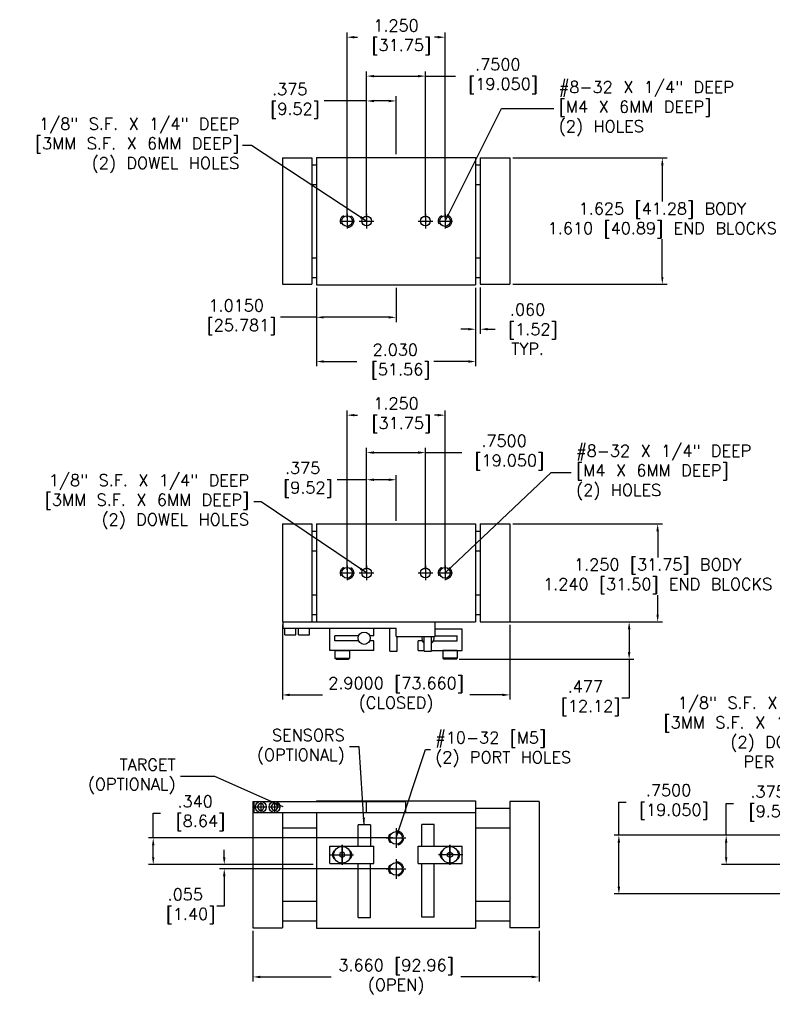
# Model space of a CAD drawing. Extents: x -16.3 to 39.9, y 0.3 to 16.9.
# Tile 1 of 2: x -16.3 to -6.7, y 4.3 to 16.9. Entities that reach past the tile are written whole.
import ezdxf

# ---------------------------------------------------------------- set-up
doc = ezdxf.new("R2010")
doc.units = 0
doc.header["$MEASUREMENT"] = 0
doc.linetypes.add('CENTER2', pattern=[1.125, 0.75, -0.125, 0.125, -0.125])
doc.linetypes.add('HIDDEN2', pattern=[0.1875, 0.125, -0.0625])
doc.layers.get('0').update_dxf_attribs({"linetype": 'CONTINUOUS'})
doc.layers.get('DEFPOINTS').update_dxf_attribs({"linetype": 'CONTINUOUS'})
for name, color, linetype in [('1', 7, 'CONTINUOUS'), ('C-LINES', 2, 'CENTER2'), ('HIDDEN', 6, 'HIDDEN2'), ('LINES', 7, 'CONTINUOUS')]:
    doc.layers.add(name, color=color, linetype=linetype)
doc.styles.add('STYLE1', font='sanss___.ttf', dxfattribs={"height": 0.15})
doc.dimstyles.new('British [M]', dxfattribs={"dimtxt": 0.125, "dimasz": 0.094, "dimexe": 0.06, "dimexo": 0.04, "dimgap": 0.04, "dimtad": 0, "dimtih": 1, "dimtoh": 1, "dimdec": 3, "dimzin": 4, "dimdsep": 46, "dimtxsty": 'STYLE1', "dimcen": 0.09, "dimclre": 256, "dimclrt": 256, "dimadec": 0, "dimazin": 0, "dimtfac": 1, "dimtdec": 3, "dimtofl": 0, "dimtmove": 0, "dimatfit": 3, "dimfxl": 1, "dimtolj": 1, "dimtzin": 4, "dimarcsym": 0})
doc.dimstyles.get("Standard").update_dxf_attribs({"dimtxt": 0.125, "dimasz": 0.094, "dimexe": 0.094, "dimexo": 0.0625, "dimgap": 0.0625, "dimtad": 0, "dimtih": 1, "dimtoh": 1, "dimdec": 3, "dimzin": 4, "dimdsep": 46, "dimtxsty": 'STYLE1', "dimcen": 0.09, "dimclre": 2, "dimclrt": 4, "dimadec": 0, "dimazin": 0, "dimtfac": 1, "dimtdec": 4, "dimtofl": 0, "dimtmove": 0, "dimatfit": 1, "dimfxl": 1, "dimtolj": 1, "dimtzin": 4, "dimarcsym": 0})

# ---------------------------------------------------------------- blocks, each defined once
blk = doc.blocks.new('*D2')
at = {"linetype": 'ByBlock'}
for p, q in [((-11.875, 14.7), (-11.875, 16.252)), ((-11.5, 15.512), (-11.5, 16.252))]:
    blk.add_line(p, q, dxfattribs=at)
at = {"color": 0, "linetype": 'ByBlock'}
for p, q in [((-11.875, 16.192), (-12.416, 16.192)), ((-11.594, 16.192), (-11.781, 16.192))]:
    blk.add_line(p, q, dxfattribs=at)
for points in [[(-11.781, 16.207), (-11.781, 16.176), (-11.875, 16.192)], [(-11.594, 16.207), (-11.594, 16.176), (-11.5, 16.192)]]:
    blk.add_solid(points, dxfattribs=at)
at = {"layer": 'DEFPOINTS', "color": 0, "linetype": 'ByBlock'}
for p in [(-11.875, 16.192), (-11.5, 15.472), (-11.875, 14.66)]:
    blk.add_point(p, dxfattribs=at)
at = {"linetype": 'ByBlock', "insert": (-12.856, 16.192), "char_height": 0.15, "attachment_point": 5, "style": 'STYLE1'}
blk.add_mtext('\\A1;\\Ftxt.shx;.375\\P [9.52]', dxfattribs=at)
blk = doc.blocks.new('*D3')
at = {"linetype": 'ByBlock'}
for p, q in [((-11.875, 14.371), (-11.875, 16.24)), ((-11.125, 14.371), (-11.125, 16.24))]:
    blk.add_line(p, q, dxfattribs=at)
at = {"color": 0, "linetype": 'ByBlock'}
for p, q in [((-11.781, 16.18), (-11.219, 16.18)), ((-11.125, 16.18), (-10.742, 16.18))]:
    blk.add_line(p, q, dxfattribs=at)
for points in [[(-11.781, 16.195), (-11.781, 16.164), (-11.875, 16.18)], [(-11.219, 16.195), (-11.219, 16.164), (-11.125, 16.18)]]:
    blk.add_solid(points, dxfattribs=at)
at = {"layer": 'DEFPOINTS', "color": 0, "linetype": 'ByBlock'}
for p in [(-11.125, 16.18), (-11.875, 14.331), (-11.125, 14.331)]:
    blk.add_point(p, dxfattribs=at)
at = {"linetype": 'ByBlock', "insert": (-10.202, 16.18), "char_height": 0.15, "attachment_point": 5, "style": 'STYLE1'}
blk.add_mtext('\\A1;\\Ftxt.shx;.7500\\P [19.050]', dxfattribs=at)
blk = doc.blocks.new('*D4')
at = {"linetype": 'ByBlock'}
for p, q in [((-12.125, 14.371), (-12.125, 16.736)), ((-10.875, 14.371), (-10.875, 16.736))]:
    blk.add_line(p, q, dxfattribs=at)
at = {"color": 0, "linetype": 'ByBlock'}
for p, q in [((-12.031, 16.676), (-11.99, 16.676)), ((-10.969, 16.676), (-11.01, 16.676))]:
    blk.add_line(p, q, dxfattribs=at)
for points in [[(-12.031, 16.692), (-12.031, 16.66), (-12.125, 16.676)], [(-10.969, 16.692), (-10.969, 16.66), (-10.875, 16.676)]]:
    blk.add_solid(points, dxfattribs=at)
at = {"layer": 'DEFPOINTS', "color": 0, "linetype": 'ByBlock'}
for p in [(-10.875, 16.676), (-12.125, 14.331), (-10.875, 14.331)]:
    blk.add_point(p, dxfattribs=at)
at = {"linetype": 'ByBlock', "insert": (-11.5, 16.676), "char_height": 0.15, "attachment_point": 5, "style": 'STYLE1'}
blk.add_mtext('\\A1;\\Ftxt.shx;1.250\\P [31.75]', dxfattribs=at)
blk = doc.blocks.new('*D5')
at = {"linetype": 'ByBlock'}
for p, q in [((-12.515, 13.807), (-12.515, 13.373)), ((-11.5, 13.807), (-11.5, 13.373))]:
    blk.add_line(p, q, dxfattribs=at)
at = {"color": 0, "linetype": 'ByBlock'}
for p, q in [((-12.515, 13.433), (-12.973, 13.433)), ((-11.594, 13.433), (-12.421, 13.433))]:
    blk.add_line(p, q, dxfattribs=at)
for points in [[(-12.421, 13.448), (-12.421, 13.417), (-12.515, 13.433)], [(-11.594, 13.448), (-11.594, 13.417), (-11.5, 13.433)]]:
    blk.add_solid(points, dxfattribs=at)
at = {"layer": 'DEFPOINTS', "color": 0, "linetype": 'ByBlock'}
for p in [(-12.515, 13.847), (-11.5, 13.847), (-12.515, 13.433)]:
    blk.add_point(p, dxfattribs=at)
at = {"linetype": 'ByBlock', "insert": (-13.538, 13.433), "char_height": 0.15, "attachment_point": 5, "style": 'STYLE1'}
blk.add_mtext('\\A1;\\Ftxt.shx;1.0150\\P [25.781]', dxfattribs=at)
blk = doc.blocks.new('*D6')
at = {"linetype": 'ByBlock'}
for p, q in [((-10.425, 13.815), (-10.425, 13.221)), ((-10.485, 13.807), (-10.485, 13.221))]:
    blk.add_line(p, q, dxfattribs=at)
at = {"color": 0, "linetype": 'ByBlock'}
for p, q in [((-10.579, 13.281), (-10.673, 13.281)), ((-10.331, 13.281), (-10.237, 13.281))]:
    blk.add_line(p, q, dxfattribs=at)
for points in [[(-10.579, 13.297), (-10.579, 13.266), (-10.485, 13.281)], [(-10.331, 13.297), (-10.331, 13.266), (-10.425, 13.281)]]:
    blk.add_solid(points, dxfattribs=at)
at = {"layer": 'DEFPOINTS', "color": 0, "linetype": 'ByBlock'}
for p in [(-10.485, 13.847), (-10.425, 13.855), (-10.425, 13.281)]:
    blk.add_point(p, dxfattribs=at)
at = {"linetype": 'ByBlock', "insert": (-9.822, 13.281), "char_height": 0.15, "attachment_point": 5, "style": 'STYLE1'}
blk.add_mtext('\\A1;\\Ftxt.shx;.060\\P [1.52]\\PTYP.', dxfattribs=at)
blk = doc.blocks.new('*D7')
at = {"linetype": 'ByBlock'}
for p, q in [((-12.515, 13.807), (-12.515, 12.809)), ((-10.485, 13.807), (-10.485, 12.809))]:
    blk.add_line(p, q, dxfattribs=at)
at = {"color": 0, "linetype": 'ByBlock'}
for p, q in [((-12.421, 12.869), (-11.999, 12.869)), ((-10.579, 12.869), (-11.019, 12.869))]:
    blk.add_line(p, q, dxfattribs=at)
for points in [[(-12.421, 12.885), (-12.421, 12.853), (-12.515, 12.869)], [(-10.579, 12.885), (-10.579, 12.853), (-10.485, 12.869)]]:
    blk.add_solid(points, dxfattribs=at)
at = {"layer": 'DEFPOINTS', "color": 0, "linetype": 'ByBlock'}
for p in [(-12.515, 13.847), (-10.485, 13.847), (-10.485, 12.869)]:
    blk.add_point(p, dxfattribs=at)
at = {"linetype": 'ByBlock', "insert": (-11.509, 12.869), "char_height": 0.15, "attachment_point": 5, "style": 'STYLE1'}
blk.add_mtext('\\A1;\\Ftxt.shx;2.030\\P [51.56]', dxfattribs=at)
blk = doc.blocks.new('*D8')
at = {"linetype": 'ByBlock'}
for p, q in [((-10.01, 15.465), (-8.044, 15.465)), ((-10.01, 13.855), (-8.044, 13.855))]:
    blk.add_line(p, q, dxfattribs=at)
at = {"color": 0, "linetype": 'ByBlock'}
for p, q in [((-8.104, 15.371), (-8.104, 14.909)), ((-8.104, 13.949), (-8.104, 14.429))]:
    blk.add_line(p, q, dxfattribs=at)
for points in [[(-8.119, 15.371), (-8.088, 15.371), (-8.104, 15.465)], [(-8.119, 13.949), (-8.088, 13.949), (-8.104, 13.855)]]:
    blk.add_solid(points, dxfattribs=at)
at = {"layer": 'DEFPOINTS', "color": 0, "linetype": 'ByBlock'}
for p in [(-10.05, 15.465), (-10.05, 13.855), (-8.104, 13.855)]:
    blk.add_point(p, dxfattribs=at)
at = {"linetype": 'ByBlock', "insert": (-8.104, 14.669), "char_height": 0.15, "attachment_point": 5, "style": 'STYLE1'}
blk.add_mtext('\\A1;\\Ftxt.shx;1.625 [41.28] BODY\\P1.610 [40.89] END BLOCKS', dxfattribs=at)
blk = doc.blocks.new('*D9')
at = {"linetype": 'ByBlock'}
for p, q in [((-11.875, 9.977), (-11.875, 11.185)), ((-11.5, 10.602), (-11.5, 11.185))]:
    blk.add_line(p, q, dxfattribs=at)
at = {"color": 0, "linetype": 'ByBlock'}
for p, q in [((-11.875, 11.125), (-12.251, 11.125)), ((-11.594, 11.125), (-11.781, 11.125))]:
    blk.add_line(p, q, dxfattribs=at)
for points in [[(-11.781, 11.141), (-11.781, 11.109), (-11.875, 11.125)], [(-11.594, 11.141), (-11.594, 11.109), (-11.5, 11.125)]]:
    blk.add_solid(points, dxfattribs=at)
at = {"layer": 'DEFPOINTS', "color": 0, "linetype": 'ByBlock'}
for p in [(-11.875, 11.125), (-11.5, 10.562), (-11.875, 9.938)]:
    blk.add_point(p, dxfattribs=at)
at = {"linetype": 'ByBlock', "insert": (-12.691, 11.125), "char_height": 0.15, "attachment_point": 5, "style": 'STYLE1'}
blk.add_mtext('\\A1;\\Ftxt.shx;.375\\P [9.52]', dxfattribs=at)
blk = doc.blocks.new('*D10')
at = {"linetype": 'ByBlock'}
for p, q in [((-11.875, 9.885), (-11.875, 11.439)), ((-11.125, 9.885), (-11.125, 11.439))]:
    blk.add_line(p, q, dxfattribs=at)
at = {"color": 0, "linetype": 'ByBlock'}
for p, q in [((-11.781, 11.379), (-11.219, 11.379)), ((-11.125, 11.379), (-10.662, 11.379))]:
    blk.add_line(p, q, dxfattribs=at)
for points in [[(-11.781, 11.395), (-11.781, 11.363), (-11.875, 11.379)], [(-11.219, 11.395), (-11.219, 11.363), (-11.125, 11.379)]]:
    blk.add_solid(points, dxfattribs=at)
at = {"layer": 'DEFPOINTS', "color": 0, "linetype": 'ByBlock'}
for p in [(-11.125, 11.379), (-11.875, 9.845), (-11.125, 9.845)]:
    blk.add_point(p, dxfattribs=at)
at = {"linetype": 'ByBlock', "insert": (-10.122, 11.379), "char_height": 0.15, "attachment_point": 5, "style": 'STYLE1'}
blk.add_mtext('\\A1;\\Ftxt.shx;.7500\\P [19.050]', dxfattribs=at)
blk = doc.blocks.new('*D11')
at = {"linetype": 'ByBlock'}
for p, q in [((-12.125, 9.885), (-12.125, 11.916)), ((-10.875, 9.885), (-10.875, 11.916))]:
    blk.add_line(p, q, dxfattribs=at)
at = {"color": 0, "linetype": 'ByBlock'}
for p, q in [((-12.031, 11.856), (-11.99, 11.856)), ((-10.969, 11.856), (-11.01, 11.856))]:
    blk.add_line(p, q, dxfattribs=at)
for points in [[(-12.031, 11.872), (-12.031, 11.841), (-12.125, 11.856)], [(-10.969, 11.872), (-10.969, 11.841), (-10.875, 11.856)]]:
    blk.add_solid(points, dxfattribs=at)
at = {"layer": 'DEFPOINTS', "color": 0, "linetype": 'ByBlock'}
for p in [(-10.875, 11.856), (-12.125, 9.845), (-10.875, 9.845)]:
    blk.add_point(p, dxfattribs=at)
at = {"linetype": 'ByBlock', "insert": (-11.5, 11.856), "char_height": 0.15, "attachment_point": 5, "style": 'STYLE1'}
blk.add_mtext('\\A1;\\Ftxt.shx;1.250\\P [31.75]', dxfattribs=at)
blk = doc.blocks.new('*D12')
at = {"linetype": 'ByBlock'}
for p, q in [((-10.385, 9.312), (-8.467, 9.312)), ((-10.695, 8.835), (-8.467, 8.835))]:
    blk.add_line(p, q, dxfattribs=at)
at = {"color": 0, "linetype": 'ByBlock'}
for p, q in [((-8.527, 9.219), (-8.527, 8.929)), ((-8.527, 8.835), (-8.527, 8.339)), ((-8.527, 8.339), (-8.621, 8.339))]:
    blk.add_line(p, q, dxfattribs=at)
for points in [[(-8.543, 9.219), (-8.511, 9.219), (-8.527, 9.312)], [(-8.543, 8.929), (-8.511, 8.929), (-8.527, 8.835)]]:
    blk.add_solid(points, dxfattribs=at)
at = {"layer": 'DEFPOINTS', "color": 0, "linetype": 'ByBlock'}
for p in [(-10.425, 9.312), (-10.736, 8.835), (-8.527, 8.835)]:
    blk.add_point(p, dxfattribs=at)
at = {"linetype": 'ByBlock', "insert": (-9.086, 8.339), "char_height": 0.15, "attachment_point": 5, "style": 'STYLE1'}
blk.add_mtext('\\A1;\\Ftxt.shx;.477\\P [12.12]', dxfattribs=at)
blk = doc.blocks.new('*D13')
at = {"color": 0, "linetype": 'ByBlock'}
for p, q in [((-14.597, 6.465), (-14.597, 6.781)), ((-14.597, 6.781), (-14.502, 6.781)), ((-14.597, 6.219), (-14.597, 6.371))]:
    blk.add_line(p, q, dxfattribs=at)
at = {"linetype": 'ByBlock'}
for p, q in [((-11.54, 6.465), (-14.656, 6.465)), ((-12.555, 6.125), (-14.656, 6.125))]:
    blk.add_line(p, q, dxfattribs=at)
at = {"color": 0, "linetype": 'ByBlock'}
for points in [[(-14.612, 6.371), (-14.581, 6.371), (-14.597, 6.465)], [(-14.612, 6.219), (-14.581, 6.219), (-14.597, 6.125)]]:
    blk.add_solid(points, dxfattribs=at)
at = {"layer": 'DEFPOINTS', "color": 0, "linetype": 'ByBlock'}
for p in [(-11.5, 6.465), (-14.597, 6.125), (-12.515, 6.125)]:
    blk.add_point(p, dxfattribs=at)
at = {"linetype": 'ByBlock', "insert": (-14.062, 6.781), "char_height": 0.15, "attachment_point": 5, "style": 'STYLE1'}
blk.add_mtext('\\A1;\\Ftxt.shx;.340\\P [8.64]', dxfattribs=at)
blk = doc.blocks.new('*D14')
at = {"color": 0, "linetype": 'ByBlock'}
for p, q in [((-13.691, 6.219), (-13.691, 6.313)), ((-13.691, 5.976), (-13.691, 5.595)), ((-13.691, 5.595), (-13.785, 5.595))]:
    blk.add_line(p, q, dxfattribs=at)
at = {"linetype": 'ByBlock'}
for p, q in [((-12.555, 6.125), (-13.751, 6.125)), ((-11.54, 6.07), (-13.751, 6.07))]:
    blk.add_line(p, q, dxfattribs=at)
at = {"color": 0, "linetype": 'ByBlock'}
for points in [[(-13.707, 6.219), (-13.675, 6.219), (-13.691, 6.125)], [(-13.707, 5.976), (-13.675, 5.976), (-13.691, 6.07)]]:
    blk.add_solid(points, dxfattribs=at)
at = {"layer": 'DEFPOINTS', "color": 0, "linetype": 'ByBlock'}
for p in [(-13.691, 6.07), (-12.515, 6.125), (-11.5, 6.07)]:
    blk.add_point(p, dxfattribs=at)
at = {"linetype": 'ByBlock', "insert": (-14.188, 5.595), "char_height": 0.15, "attachment_point": 5, "style": 'STYLE1'}
blk.add_mtext('\\A1;\\Ftxt.shx;.055\\P [1.40]', dxfattribs=at)
blk = doc.blocks.new('*D15')
at = {"linetype": 'ByBlock'}
for p, q in [((-12.95, 9.273), (-12.95, 8.321)), ((-10.05, 9.273), (-10.05, 8.321))]:
    blk.add_line(p, q, dxfattribs=at)
at = {"color": 0, "linetype": 'ByBlock'}
for p, q in [((-12.856, 8.381), (-12.44, 8.381)), ((-10.144, 8.381), (-10.56, 8.381))]:
    blk.add_line(p, q, dxfattribs=at)
for points in [[(-12.856, 8.397), (-12.856, 8.365), (-12.95, 8.381)], [(-10.144, 8.397), (-10.144, 8.365), (-10.05, 8.381)]]:
    blk.add_solid(points, dxfattribs=at)
at = {"layer": 'DEFPOINTS', "color": 0, "linetype": 'ByBlock'}
for p in [(-12.95, 9.312), (-10.05, 9.312), (-10.05, 8.381)]:
    blk.add_point(p, dxfattribs=at)
at = {"linetype": 'ByBlock', "insert": (-11.5, 8.381), "char_height": 0.15, "attachment_point": 5, "style": 'STYLE1'}
blk.add_mtext('\\A1;\\Ftxt.shx;2.9000 [73.660]\\P(CLOSED)', dxfattribs=at)
blk = doc.blocks.new('*D16')
at = {"linetype": 'ByBlock'}
for p, q in [((-13.325, 5.28), (-13.325, 4.632)), ((-9.675, 5.28), (-9.675, 4.632))]:
    blk.add_line(p, q, dxfattribs=at)
at = {"color": 0, "linetype": 'ByBlock'}
for p, q in [((-13.231, 4.692), (-12.328, 4.692)), ((-9.769, 4.692), (-10.672, 4.692))]:
    blk.add_line(p, q, dxfattribs=at)
for points in [[(-13.231, 4.708), (-13.231, 4.676), (-13.325, 4.692)], [(-9.769, 4.708), (-9.769, 4.676), (-9.675, 4.692)]]:
    blk.add_solid(points, dxfattribs=at)
at = {"layer": 'DEFPOINTS', "color": 0, "linetype": 'ByBlock'}
for p in [(-13.325, 5.32), (-9.675, 5.32), (-9.675, 4.692)]:
    blk.add_point(p, dxfattribs=at)
at = {"linetype": 'ByBlock', "insert": (-11.5, 4.692), "char_height": 0.15, "attachment_point": 5, "style": 'STYLE1'}
blk.add_mtext('\\A1;\\Ftxt.shx;3.660 [92.96]\\P(OPEN)', dxfattribs=at)
blk = doc.blocks.new('*D19')
at = {"color": 0, "linetype": 'ByBlock'}
for p, q in [((-7.289, 6.5), (-7.289, 6.905)), ((-7.289, 6.905), (-7.195, 6.905)), ((-7.289, 6.219), (-7.289, 6.406))]:
    blk.add_line(p, q, dxfattribs=at)
at = {"linetype": 'ByBlock'}
for p, q in [((-4.894, 6.5), (-7.349, 6.5)), ((-5.456, 6.125), (-7.349, 6.125))]:
    blk.add_line(p, q, dxfattribs=at)
at = {"color": 0, "linetype": 'ByBlock'}
for points in [[(-7.305, 6.406), (-7.274, 6.406), (-7.289, 6.5)], [(-7.305, 6.219), (-7.274, 6.219), (-7.289, 6.125)]]:
    blk.add_solid(points, dxfattribs=at)
at = {"layer": 'DEFPOINTS', "color": 0, "linetype": 'ByBlock'}
for p in [(-4.854, 6.5), (-7.289, 6.125), (-5.416, 6.125)]:
    blk.add_point(p, dxfattribs=at)
at = {"linetype": 'ByBlock', "insert": (-6.755, 6.905), "char_height": 0.15, "attachment_point": 5, "style": 'STYLE1'}
blk.add_mtext('\\A1;\\Ftxt.shx;.375\\P [9.52]', dxfattribs=at)
blk = doc.blocks.new('*D20')
at = {"color": 0, "linetype": 'ByBlock'}
for p, q in [((-8.658, 6.5), (-8.658, 6.923)), ((-8.658, 6.923), (-8.564, 6.923)), ((-8.658, 5.844), (-8.658, 6.406))]:
    blk.add_line(p, q, dxfattribs=at)
at = {"linetype": 'ByBlock'}
for p, q in [((-4.894, 6.5), (-8.718, 6.5)), ((-4.894, 5.75), (-8.718, 5.75))]:
    blk.add_line(p, q, dxfattribs=at)
at = {"color": 0, "linetype": 'ByBlock'}
for points in [[(-8.674, 6.406), (-8.642, 6.406), (-8.658, 6.5)], [(-8.674, 5.844), (-8.642, 5.844), (-8.658, 5.75)]]:
    blk.add_solid(points, dxfattribs=at)
at = {"layer": 'DEFPOINTS', "color": 0, "linetype": 'ByBlock'}
for p in [(-4.854, 6.5), (-8.658, 5.75), (-4.854, 5.75)]:
    blk.add_point(p, dxfattribs=at)
at = {"linetype": 'ByBlock', "insert": (-8.024, 6.923), "char_height": 0.15, "attachment_point": 5, "style": 'STYLE1'}
blk.add_mtext('\\A1;\\Ftxt.shx;.7500\\P [19.050]', dxfattribs=at)
blk = doc.blocks.new('*D23')
at = {"linetype": 'ByBlock'}
for p, q in [((-10.01, 10.562), (-8.103, 10.562)), ((-10.085, 9.312), (-8.103, 9.312))]:
    blk.add_line(p, q, dxfattribs=at)
at = {"color": 0, "linetype": 'ByBlock'}
for p, q in [((-8.163, 10.469), (-8.163, 10.134)), ((-8.163, 9.406), (-8.163, 9.654))]:
    blk.add_line(p, q, dxfattribs=at)
for points in [[(-8.179, 10.469), (-8.148, 10.469), (-8.163, 10.562)], [(-8.179, 9.406), (-8.148, 9.406), (-8.163, 9.312)]]:
    blk.add_solid(points, dxfattribs=at)
at = {"layer": 'DEFPOINTS', "color": 0, "linetype": 'ByBlock'}
for p in [(-10.05, 10.562), (-10.125, 9.312), (-8.163, 9.312)]:
    blk.add_point(p, dxfattribs=at)
at = {"linetype": 'ByBlock', "insert": (-8.163, 9.894), "char_height": 0.15, "attachment_point": 5, "style": 'STYLE1'}
blk.add_mtext('\\A1;\\Ftxt.shx;1.250 [31.75] BODY\\P1.240 [31.50] END BLOCKS', dxfattribs=at)

msp = doc.modelspace()

# ---------------------------------------------------------------- linework, layer by layer
at = {"color": 7, "linetype": 'Continuous'}
for p, q in [((-12.95, 15.1363), (-12.95, 13.5263)), ((-12.95, 15.1363), (-12.575, 15.1363)), ((-12.575, 15.1363), (-12.575, 13.5263)), ((-12.515, 15.1438), (-10.485, 15.1438)), ((-12.515, 15.1438), (-12.515, 13.5188)), ((-10.485, 15.1438), (-10.485, 13.5188)), ((-10.425, 15.1363), (-10.425, 13.5263)), ((-10.425, 15.1363), (-10.05, 15.1363)), ((-10.05, 15.1363), (-10.05, 13.5263)), ((-12.575, 15.0488), (-12.515, 15.0488)), ((-10.485, 15.0488), (-10.425, 15.0488)), ((-12.575, 14.7988), (-12.515, 14.7988)), ((-10.485, 14.7988), (-10.425, 14.7988)), ((-12.575, 13.8638), (-12.515, 13.8638)), ((-10.485, 13.8638), (-10.425, 13.8638)), ((-12.575, 13.6138), (-12.515, 13.6138)), ((-10.485, 13.6138), (-10.425, 13.6138)), ((-12.95, 13.5263), (-12.575, 13.5263)), ((-12.515, 13.5188), (-10.485, 13.5188)), ((-10.425, 13.5263), (-10.05, 13.5263)), ((-12.95, 10.47009), (-12.575, 10.47009)), ((-12.95, 10.47009), (-12.95, 9.22009)), ((-12.575, 10.47009), (-12.575, 9.22009)), ((-12.515, 10.47009), (-12.515, 9.22009)), ((-12.515, 10.47009), (-10.485, 10.47009)), ((-10.485, 10.47009), (-10.485, 9.22009)), ((-10.425, 10.47009), (-10.425, 9.22009)), ((-10.425, 10.47009), (-10.05, 10.47009)), ((-10.05, 10.47009), (-10.05, 9.22009)), ((-12.575, 10.37509), (-12.515, 10.37509)), ((-10.485, 10.37509), (-10.425, 10.37509)), ((-12.575, 10.12509), (-12.515, 10.12509)), ((-10.485, 10.12509), (-10.425, 10.12509)), ((-12.575, 9.56509), (-12.515, 9.56509)), ((-10.485, 9.56509), (-10.425, 9.56509)), ((-12.575, 9.31509), (-12.515, 9.31509)), ((-10.485, 9.31509), (-10.425, 9.31509)), ((-12.95, 9.22009), (-12.575, 9.22009)), ((-10.99975, 9.03259), (-10.99975, 9.22009)), ((-10.425, 9.22009), (-10.05, 9.22009)), ((-12.92, 9.05559), (-12.92, 9.14159)), ((-12.78, 9.05559), (-12.78, 9.14159)), ((-12.745, 9.05559), (-12.745, 9.14159)), ((-12.605, 9.05559), (-12.605, 9.14159)), ((-11.57825, 8.84509), (-11.57825, 9.14159)), ((-11.49975, 9.03259), (-11.49975, 9.14159)), ((-10.65625, 9.12634), (-10.99975, 9.12634)), ((-11.48425, 8.84509), (-11.48425, 9.03259)), ((-11.14075, 8.84509), (-11.14075, 9.03259)), ((-11.04675, 8.84509), (-11.04675, 9.03259)), ((-11.57825, 8.84509), (-11.48425, 8.84509)), ((-11.14075, 8.84509), (-11.04675, 8.84509)), ((-12.95, 6.93), (-12.95, 6.92875)), ((-12.575, 6.93), (-12.575, 6.92875)), ((-12.515, 6.9375), (-10.485, 6.9375)), ((-12.515, 6.9375), (-12.515, 6.92875)), ((-11.87475, 6.79125), (-11.87475, 6.92875)), ((-11.37475, 6.79125), (-11.37475, 6.92875)), ((-10.485, 6.9375), (-10.485, 5.3125)), ((-10.05, 6.93), (-10.05, 5.32)), ((-13.24752, 6.899), (-13.27003, 6.86)), ((-13.27003, 6.86), (-13.24752, 6.821)), ((-13.20248, 6.899), (-13.24752, 6.899)), ((-13.24752, 6.821), (-13.20248, 6.821)), ((-13.17997, 6.86), (-13.20248, 6.899)), ((-13.20248, 6.821), (-13.17997, 6.86)), ((-13.07252, 6.899), (-13.09503, 6.86)), ((-13.09503, 6.86), (-13.07252, 6.821)), ((-13.02748, 6.899), (-13.07252, 6.899)), ((-13.07252, 6.821), (-13.02748, 6.821)), ((-13.00497, 6.86), (-13.02748, 6.899)), ((-13.02748, 6.821), (-13.00497, 6.86)), ((-12.95, 6.79125), (-12.95, 5.32)), ((-12.515, 6.79125), (-12.515, 5.3125)), ((-12.515, 6.7875), (-10.485, 6.7875)), ((-10.485, 6.8425), (-10.05, 6.8425)), ((-12.95, 6.5925), (-12.515, 6.5925)), ((-10.485, 6.5925), (-10.05, 6.5925)), ((-12.95, 5.6575), (-12.515, 5.6575)), ((-10.485, 5.6575), (-10.05, 5.6575)), ((-12.95, 5.4075), (-12.515, 5.4075)), ((-10.485, 5.4075), (-10.05, 5.4075)), ((-12.515, 5.3125), (-10.485, 5.3125))]:
    msp.add_line(p, q, dxfattribs=at)
at = {"color": 7}
for p, q in [((-12.94, 9.22009), (-10.485, 9.22009)), ((-12.94, 9.14159), (-12.94, 9.22009)), ((-12.94, 9.14159), (-11.49975, 9.14159)), ((-12.92, 9.05559), (-12.78, 9.05559)), ((-12.745, 9.05559), (-12.605, 9.05559)), ((-11.49975, 9.03259), (-10.99975, 9.03259)), ((-11.57825, 8.84509), (-11.48425, 8.84509)), ((-11.14075, 8.84509), (-11.05, 8.84509)), ((-13.315, 6.92875), (-13.315, 6.79125)), ((-13.315, 6.92875), (-11.37475, 6.92875)), ((-13.315, 6.79125), (-11.37475, 6.79125))]:
    msp.add_line(p, q, dxfattribs=at)
at = {"color": 7, "linetype": 'HIDDEN2'}
for centre in [(-12.125, 14.3313), (-10.875, 14.3313), (-12.125, 9.84509), (-10.875, 9.84509)]:
    msp.add_circle(centre, 0.084, dxfattribs=at)
at = {"color": 7, "linetype": 'Continuous'}
for centre, radius in [((-12.125, 14.3313), 0.068), ((-11.875, 14.3313), 0.0625), ((-11.125, 14.3313), 0.0625), ((-10.875, 14.3313), 0.068), ((-12.125, 9.84509), 0.068), ((-11.875, 9.84509), 0.0625), ((-11.125, 9.84509), 0.0625), ((-10.875, 9.84509), 0.068), ((-13.225, 6.86), 0.07), ((-13.05, 6.86), 0.07), ((-11.5, 6.465), 0.0805), ((-11.5, 6.07), 0.0805)]:
    msp.add_circle(centre, radius, dxfattribs=at)
for start, end in [(163.999781, 232.94624), (307.05376, 16.000219)]:
    msp.add_arc((-11.09375, 9.01109), 0.078, start, end, dxfattribs=at)
at = {"layer": '1', "color": 7, "linetype": 'Continuous'}
for p, q in [((-12.34375, 8.85509), (-12.34375, 9.14159)), ((-11.97772, 9.04234), (-12.28125, 9.04234)), ((-12.28125, 8.97984), (-12.28125, 9.04234)), ((-11.78125, 9.04234), (-11.83478, 9.04234)), ((-11.78125, 9.04234), (-11.78125, 9.14159)), ((-10.99975, 9.04234), (-10.71875, 9.04234)), ((-10.71875, 8.97984), (-10.71875, 9.04234)), ((-10.65625, 8.85509), (-10.65625, 9.12634)), ((-11.97772, 8.97984), (-12.28125, 8.97984)), ((-11.78125, 8.97984), (-11.83478, 8.97984)), ((-11.78125, 8.85509), (-11.78125, 8.97984)), ((-11.16522, 8.97984), (-11.21875, 8.97984)), ((-11.21875, 8.85509), (-11.21875, 8.97984)), ((-11.02228, 8.97984), (-10.71875, 8.97984)), ((-11.78125, 8.85509), (-12.34375, 8.85509)), ((-12.2795, 8.85509), (-12.2795, 8.75809)), ((-12.2795, 8.85509), (-12.0955, 8.85509)), ((-12.0955, 8.85509), (-12.0955, 8.75809)), ((-11.21875, 8.85509), (-11.14075, 8.85509)), ((-11.04675, 8.85509), (-10.65625, 8.85509)), ((-10.7205, 8.85509), (-10.9045, 8.85509)), ((-10.9045, 8.85509), (-10.9045, 8.75809)), ((-10.7205, 8.85509), (-10.7205, 8.75809)), ((-12.2795, 8.75809), (-12.0955, 8.75809)), ((-12.2645, 8.74309), (-12.2795, 8.75809)), ((-12.2645, 8.74309), (-12.1105, 8.74309)), ((-12.1105, 8.74309), (-12.0955, 8.75809)), ((-10.7205, 8.75809), (-10.9045, 8.75809)), ((-10.8895, 8.74309), (-10.9045, 8.75809)), ((-10.7355, 8.74309), (-10.8895, 8.74309)), ((-10.7355, 8.74309), (-10.7205, 8.75809)), ((-11.98499, 6.35938), (-11.98499, 6.62988)), ((-11.98499, 6.39062), (-11.98499, 6.62988)), ((-11.82751, 6.62988), (-11.98499, 6.62988)), ((-11.82751, 6.62988), (-11.82751, 6.35938)), ((-11.17249, 6.35938), (-11.17249, 6.63475)), ((-11.01501, 6.63475), (-11.17249, 6.63475)), ((-11.01501, 6.35938), (-11.01501, 6.63475)), ((-12.34375, 6.35938), (-11.78125, 6.35938)), ((-12.34375, 6.14062), (-12.34375, 6.35938)), ((-12.1875, 6.28608), (-12.21875, 6.26804)), ((-12.15625, 6.26804), (-12.1875, 6.28608)), ((-11.78125, 6.14062), (-11.78125, 6.35938)), ((-11.21875, 6.14062), (-11.21875, 6.35938)), ((-11.21875, 6.35938), (-10.65625, 6.35938)), ((-10.84375, 6.26804), (-10.8125, 6.28608)), ((-10.8125, 6.28608), (-10.78125, 6.26804)), ((-10.65625, 6.14062), (-10.65625, 6.35938)), ((-12.21875, 6.26804), (-12.21875, 6.23196)), ((-12.21875, 6.23196), (-12.1875, 6.21392)), ((-12.1875, 6.21392), (-12.15625, 6.23196)), ((-12.15625, 6.23196), (-12.15625, 6.26804)), ((-10.84375, 6.23196), (-10.84375, 6.26804)), ((-10.8125, 6.21392), (-10.84375, 6.23196)), ((-10.78125, 6.23196), (-10.8125, 6.21392)), ((-10.78125, 6.26804), (-10.78125, 6.23196)), ((-12.34375, 6.14062), (-11.78125, 6.14062)), ((-11.98499, 5.45063), (-11.98499, 6.14062)), ((-11.82751, 5.45063), (-11.82751, 6.14062)), ((-11.21875, 6.14062), (-10.65625, 6.14062)), ((-11.17249, 5.4555), (-11.17249, 6.14062)), ((-11.01501, 5.4555), (-11.01501, 6.14062)), ((-10.79012, 6.14062), (-10.65625, 6.14062)), ((-11.98499, 5.44888), (-11.82751, 5.44888)), ((-11.01501, 5.45375), (-11.17249, 5.45375))]:
    msp.add_line(p, q, dxfattribs=at)
at = {"layer": '1', "color": 7, "linetype": 'CENTER2'}
for p, q in [((-12.1875, 6.375), (-12.1875, 6.12012)), ((-12.1875, 6.125), (-12.1875, 6.37263)), ((-10.8125, 6.375), (-10.8125, 6.12012)), ((-10.8125, 6.125), (-10.8125, 6.37263)), ((-12.35325, 6.25), (-12.04075, 6.25)), ((-10.64675, 6.25), (-10.95925, 6.25))]:
    msp.add_line(p, q, dxfattribs=at)
at = {"layer": '1', "color": 7, "linetype": 'Continuous'}
for centre, radius in [((-11.90625, 9.01109), 0.078), ((-12.1875, 6.25), 0.1065), ((-10.8125, 6.25), 0.1065)]:
    msp.add_circle(centre, radius, dxfattribs=at)
for centre, start, end in [((-12.25, 6.25), 116.859743, 243.140257), ((-12.125, 6.25), 296.859743, 63.140257), ((-10.875, 6.25), 116.859743, 243.140257), ((-10.75, 6.25), 296.859743, 63.140257)]:
    msp.add_arc(centre, 0.0625, start, end, dxfattribs=at)
at = {"layer": 'C-LINES', "color": 7, "linetype": 'CENTER2'}
for p, q in [((-12.21875, 14.3313), (-12.03125, 14.3313)), ((-12.125, 14.42505), (-12.125, 14.23755)), ((-11.96875, 14.3313), (-11.78125, 14.3313)), ((-11.875, 14.42505), (-11.875, 14.23755)), ((-11.21875, 14.3313), (-11.03125, 14.3313)), ((-11.125, 14.42505), (-11.125, 14.23755)), ((-10.96875, 14.3313), (-10.78125, 14.3313)), ((-10.875, 14.42505), (-10.875, 14.23755)), ((-12.125, 9.93884), (-12.125, 9.75134)), ((-11.875, 9.93884), (-11.875, 9.75134)), ((-11.125, 9.93884), (-11.125, 9.75134)), ((-10.875, 9.93884), (-10.875, 9.75134)), ((-12.21875, 9.84509), (-12.03125, 9.84509)), ((-11.96875, 9.84509), (-11.78125, 9.84509)), ((-11.21875, 9.84509), (-11.03125, 9.84509)), ((-10.96875, 9.84509), (-10.78125, 9.84509)), ((-13.225, 6.9225), (-13.225, 6.7975)), ((-13.05, 6.9225), (-13.05, 6.7975)), ((-13.2875, 6.86), (-13.1625, 6.86)), ((-13.1125, 6.86), (-12.9875, 6.86)), ((-11.5, 6.59), (-11.5, 6.34)), ((-11.625, 6.465), (-11.375, 6.465)), ((-11.5, 6.195), (-11.5, 5.945)), ((-11.625, 6.07), (-11.375, 6.07))]:
    msp.add_line(p, q, dxfattribs=at)
at = {"layer": 'HIDDEN', "color": 7, "linetype": 'HIDDEN2'}
for centre in [(-11.5, 6.465), (-11.5, 6.07)]:
    msp.add_circle(centre, 0.09375, dxfattribs=at)
at = {"layer": 'LINES', "color": 7}
for p, q in [((-13.325, 6.93), (-12.95, 6.93)), ((-13.325, 6.93), (-13.325, 5.32)), ((-9.675, 6.93), (-10.05, 6.93)), ((-9.675, 6.93), (-9.675, 5.32)), ((-13.325, 5.32), (-12.95, 5.32)), ((-9.675, 5.32), (-10.05, 5.32))]:
    msp.add_line(p, q, dxfattribs=at)

# ---------------------------------------------------------------- texts
at = {"color": 7, "linetype": 'Continuous', "char_height": 0.15, "style": 'STYLE1'}
for s, insert, attachment_point in [('\\Ftxt.shx;#8-32 X 1/4" DEEP\\P[M4 X 6MM DEEP]\\P(2) HOLES', (-9.42418, 15.76507), 4), ('\\Ftxt.shx;1/8" S.F. X 1/4" DEEP\\P[3MM S.F. X 6MM DEEP]\\P(2) DOWEL HOLES', (-13.5, 15.29632), 6), ('\\Ftxt.shx;#8-32 X 1/4" DEEP\\P[M4 X 6MM DEEP]\\P(2) HOLES', (-9.20311, 11.12634), 4), ('\\Ftxt.shx;1/8" S.F. X 1/4" DEEP\\P[3MM S.F. X 6MM DEEP]\\P(2) DOWEL HOLES', (-13.375, 10.75134), 6), ('\\Ftxt.shx;1/8" S.F. X 3/8" DEEP\\P[3MM S.F. X 10MM DEEP]\\P(2) DOWEL HOLES\\PPER END BLOCK', (-5.35437, 7.8125), 6), ('\\Ftxt.shx;SENSORS\\P(OPTIONAL)', (-12.15625, 7.625), 6), ('\\Ftxt.shx;#10-32 [M5]\\P(2) PORT HOLES', (-11, 7.59375), 4), ('\\Ftxt.shx;TARGET\\P(OPTIONAL)', (-14.3125, 7.25), 6)]:
    msp.add_mtext(s, dxfattribs=dict(at, insert=insert, attachment_point=attachment_point))

# ---------------------------------------------------------------- dimensions: what is measured, and where the dimension line sits
at = {"color": 7, "linetype": 'Continuous'}
for base, p1, p2, picture, middle in [((-10.875, 16.67588), (-12.125, 14.3313), (-10.875, 14.3313), '*D4', (-11.5, 16.67588)), ((-10.875, 11.85627), (-12.125, 9.84509), (-10.875, 9.84509), '*D11', (-11.5, 11.85627))]:
    dim = msp.add_linear_dim(base=base, p1=p1, p2=p2, text='\\Ftxt.shx;<>', dimstyle='British [M]', override={"dimpost": '\\P'}, dxfattribs=at)
    dim.commit()
    dim.dimension.update_dxf_attribs({"geometry": picture, "text_midpoint": middle})
for base, p1, p2, text, override, picture, middle in [((-11.125, 16.17972), (-11.875, 14.3313), (-11.125, 14.3313), '\\Ftxt.shx;<>', {"dimdec": 4, "dimpost": '\\P', "dimtdec": 4}, '*D3', (-10.20229, 16.17972)), ((-11.125, 11.37914), (-11.875, 9.84509), (-11.125, 9.84509), '\\Ftxt.shx;<>', {"dimdec": 4, "dimpost": '\\P', "dimtdec": 4}, '*D10', (-10.12209, 11.37914)), ((-9.675, 4.69206), (-13.325, 5.32), (-9.675, 5.32), '\\Ftxt.shx;3.660 [92.96]\\P(OPEN)', {"dimpost": ''}, '*D16', (-11.5, 4.69206))]:
    dim = msp.add_linear_dim(base=base, p1=p1, p2=p2, text=text, dimstyle='British [M]', override=override, dxfattribs=at)
    dim.commit()
    dim.dimension.update_dxf_attribs({"geometry": picture, "text_midpoint": middle, "dimtype": 160})
for base, p1, p2, text, override, picture, middle, set_off in [((-11.875, 15.86306), (-11.5, 15.1438), (-11.875, 14.3313), '\\Ftxt.shx;<>', {"dimpost": '\\P'}, '*D2', (-12.85621, 15.86306), (0, -0.32868)), ((-12.515, 13.10412), (-11.5, 13.5188), (-12.515, 13.5188), '\\Ftxt.shx;<>', {"dimdec": 4, "dimpost": '\\P', "dimtdec": 4}, '*D5', (-13.53832, 13.10412), (0, -0.32868)), ((-10.485, 12.54017), (-12.515, 13.5188), (-10.485, 13.5188), '\\Ftxt.shx;<>', {"dimpost": '\\P'}, '*D7', (-11.50869, 12.54017), (0, -0.32868)), ((-11.875, 11.03259), (-11.5, 10.47009), (-11.875, 9.84509), '\\Ftxt.shx;<>', {"dimpost": '\\P'}, '*D9', (-12.69128, 11.03259), (0, -0.09241)), ((-10.05, 8.2886), (-12.95, 9.22009), (-10.05, 9.22009), '\\Ftxt.shx;<>\\P(CLOSED)', {"dimdec": 4, "dimpost": '', "dimtdec": 4}, '*D15', (-11.5, 8.2886), (0, -0.09241))]:
    dim = msp.add_linear_dim(base=base, p1=p1, p2=p2, text=text, dimstyle='British [M]', override=override, dxfattribs=at)
    dim.commit()
    dim.dimension.update_dxf_attribs({"geometry": picture, "text_midpoint": middle, "dimtype": 160, "insert": set_off})
for base, p1, p2, text, override, picture, middle, set_off in [((-8.10354, 13.5263), (-10.05, 15.1363), (-10.05, 13.5263), '\\Ftxt.shx;1.625 [41.28] BODY\\P<> END BLOCKS', {"dimpost": ''}, '*D8', (-8.10354, 14.34011), (0, -0.32868)), ((-8.16338, 9.22009), (-10.05, 10.47009), (-10.125, 9.22009), '\\Ftxt.shx;<> BODY\\P1.240 [31.50] END BLOCKS', {"dimpost": ''}, '*D23', (-8.16338, 9.8011), (0, -0.09241)), ((-8.52698, 8.74309), (-10.425, 9.22009), (-10.7355, 8.74309), '\\Ftxt.shx;<>', {"dimpost": '\\P'}, '*D12', (-9.08598, 8.24708), (0, -0.09241))]:
    dim = msp.add_linear_dim(base=base, p1=p1, p2=p2, angle=90, text=text, dimstyle='British [M]', override=override, dxfattribs=at)
    dim.commit()
    dim.dimension.update_dxf_attribs({"geometry": picture, "text_midpoint": middle, "dimtype": 160, "insert": set_off})
dim = msp.add_linear_dim(base=(-10.425, 12.95257), p1=(-10.485, 13.5188), p2=(-10.425, 13.5263), text='\\Ftxt.shx;<>\\PTYP.', dimstyle='British [M]', override={"dimpost": '\\P'}, dxfattribs=at)
dim.commit()
dim.dimension.update_dxf_attribs({"geometry": '*D6', "text_midpoint": (-9.822, 12.95257), "insert": (0, -0.32868)})
for base, p1, p2, override, picture, middle in [((-8.65793, 5.75), (-4.85379, 6.5), (-4.85379, 5.75), {"dimdec": 4, "dimpost": '\\P', "dimtdec": 4}, '*D20', (-8.02393, 6.92276)), ((-7.2892, 6.125), (-4.85379, 6.5), (-5.41629, 6.125), {"dimpost": '\\P'}, '*D19', (-6.7552, 6.90474)), ((-14.5965, 6.125), (-11.5, 6.465), (-12.515, 6.125), {"dimpost": '\\P'}, '*D13', (-14.0625, 6.78125)), ((-13.691, 6.07), (-12.515, 6.125), (-11.5, 6.07), {"dimpost": '\\P'}, '*D14', (-14.1875, 5.59465))]:
    dim = msp.add_linear_dim(base=base, p1=p1, p2=p2, angle=90, text='\\Ftxt.shx;<>', dimstyle='British [M]', override=override, dxfattribs=at)
    dim.commit()
    dim.dimension.update_dxf_attribs({"geometry": picture, "text_midpoint": middle, "dimtype": 160})

# ---------------------------------------------------------------- leaders
at = {"color": 7, "linetype": 'Continuous', "annotation_type": 0, "has_hookline": 1}
for points, hookline_direction, text_width in [([(-10.875, 14.3313), (-10.15625, 15.76507), (-9.48668, 15.76507)], 0, 2.4), ([(-10.875, 9.84509), (-9.51931, 11.12634), (-9.26561, 11.12634)], 0, 2.4), ([(-11.875, 9.84509), (-13.21875, 10.75134), (-13.3125, 10.75134)], 1, 2.8), ([(-4.79129, 6.5), (-5.09769, 7.8125), (-5.29187, 7.8125)], 1, 2.875), ([(-11.90625, 6.62988), (-11.96875, 7.625), (-12.09375, 7.625)], 1, 1.14691), ([(-11.5, 6.465), (-11.125, 7.59375), (-11.0625, 7.59375)], 0, 1.09609), ([(-12.94, 6.86), (-13.8125, 7.25), (-14.25, 7.25)], 1, 1.14691)]:
    msp.add_leader(points, dimstyle='Standard', dxfattribs=dict(at, hookline_direction=hookline_direction, text_width=text_width))
at = {"color": 7, "linetype": 'Continuous', "annotation_type": 0, "has_hookline": 1, "hookline_direction": 1, "text_width": 2.8}
msp.add_leader([(-11.875, 14.3313), (-13.34375, 15.29632), (-13.46, 15.29632)], dimstyle='British [M]', override={"dimdec": 4, "dimtdec": 4}, dxfattribs=at)

doc.saveas('drawing.dxf')
